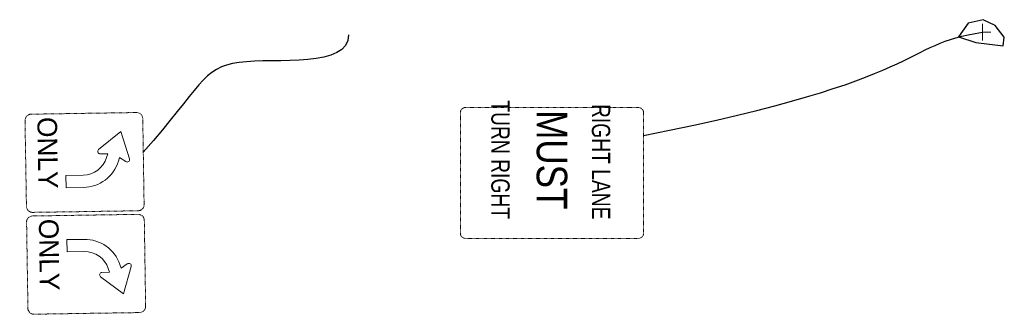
# Model space of a CAD drawing. Extents: x 2474761 to 2485264, y 499455 to 501118.
# Tile 3 of 30: x 2475943 to 2476131, y 499943 to 499999. Entities that reach past the tile are written whole.
import ezdxf
from ezdxf.enums import TextEntityAlignment as Align

# ---------------------------------------------------------------- set-up
doc = ezdxf.new("R2010")
doc.units = 21
doc.header["$MEASUREMENT"] = 0
doc.linetypes.add('DGN Style 2', pattern=[0.017105, 0.010263, -0.006842])
doc.layers.add('SC_Scratch1', color=7, linetype='Continuous', plot=False)
doc.layers.add('SH_Text', color=7, linetype='Continuous')
doc.layers.add('SN_X_Public', color=3, linetype='Continuous')
doc.styles.add('Style-ISO_FONTLEFT', font='ISO_FONTLEFT.shx')

# ---------------------------------------------------------------- blocks, each defined once
blk = doc.blocks.new('R3-5R')
at = {"layer": 'SN_X_Public', "color": 132, "linetype": 'DGN Style 2', "lineweight": 0, "flags": 128}
blk.add_lwpolyline([(-1.641, 4.5), (1.641, 4.5, -0.414214), (1.875, 4.266), (1.875, 0.234, -0.414214), (1.641, 0), (-1.641, 0, -0.414214), (-1.875, 0.234), (-1.875, 4.266, -0.414214)], format="xyb", close=True, dxfattribs=at)
at = {"layer": 'SN_X_Public', "color": 7, "linetype": 'Continuous', "lineweight": 0, "flags": 128}
blk.add_lwpolyline([(-0.953, 2.187, -0.325607), (0.033, 3.541), (0.174, 3.586), (0.007, 3.823, -0.711791), (0.111, 3.967), (1.156, 3.656), (0.488, 2.794, -0.711791), (0.32, 2.85), (0.318, 3.14), (0.176, 3.095, 0.325589), (-0.484, 2.187), (-0.484, 1.531), (-0.953, 1.531)], format="xyb", close=True, dxfattribs=at)
at = {"layer": 'SN_X_Public', "color": 7, "linetype": 'Continuous', "lineweight": 0, "style": 'Style-ISO_FONTLEFT'}
blk.add_text('ONLY', height=0.75, dxfattribs=at).set_placement((-0.391, 0.844), align=Align.MIDDLE_CENTER)
blk = doc.blocks.new('R3-5L')
at = {"layer": 'SN_X_Public', "color": 132, "linetype": 'DGN Style 2', "lineweight": 0, "flags": 128}
blk.add_lwpolyline([(-15.36, 4.34), (-14.55, -6.57, 0.414214), (-13.72, -7.29), (-0.32, -6.29, 0.414214), (0.41, -5.45), (-0.41, 5.45, 0.414214), (-1.24, 6.17), (-14.64, 5.18, 0.414214)], format="xyb", close=True, dxfattribs=at)
at = {"layer": 'SN_X_Public', "color": 7, "linetype": 'Continuous', "lineweight": 0, "flags": 128}
blk.add_lwpolyline([(-7.51, 2.63, 0.325607), (-11.76, -0.98), (-11.88, -1.47), (-12.71, -0.97, 0.711791), (-13.16, -1.35), (-11.87, -4.75), (-9.17, -2.31, 0.711791), (-9.4, -1.77), (-10.36, -1.83), (-10.24, -1.35, -0.325589), (-7.39, 1.07), (-5.21, 1.23), (-5.33, 2.79)], format="xyb", close=True, dxfattribs=at)
at = {"layer": 'SN_X_Public', "color": 7, "linetype": 'Continuous', "lineweight": 0, "style": 'Style-ISO_FONTLEFT'}
blk.add_text('ONLY', height=2.5, rotation=94.249, dxfattribs=at).set_placement((-2.71, -1.51), align=Align.MIDDLE_CENTER)
blk = doc.blocks.new('SGN1P')
at = {"layer": 'SN_X_Public', "color": 3, "linetype": 'Continuous', "lineweight": 0}
for p, q in [((0, 0), (-0.08, 0)), ((0, 0.08), (0, -0.08))]:
    blk.add_line(p, q, dxfattribs=at)

msp = doc.modelspace()

# ---------------------------------------------------------------- linework, layer by layer
at = {"layer": 'SC_Scratch1', "flags": 128}
msp.add_lwpolyline([(2476125.88, 499994.65), (2476131.13, 499993.98), (2476131.35, 499995.69), (2476129.58, 499997.91), (2476127.28, 499998.99), (2476124.42, 499998.35), (2476122.61, 499995.7)], close=True, dxfattribs=at)
at = {"layer": 'SH_Text'}
for points in [[(2476006.04, 499996.1), (2476006.09, 499989.7), (2475978.29, 499993.8), (2475977.76, 499986.05), (2475966.81, 499973.7)], [(2476062.4, 499976.88), (2476117.55, 499987.82), (2476111.35, 499994.3), (2476127.18, 499996.62)]]:
    msp.add_open_spline(points, degree=3, dxfattribs=at)
at = {"layer": 'SN_X_Public', "color": 132, "linetype": 'DGN Style 2', "lineweight": 0, "flags": 128}
msp.add_lwpolyline([(2476062.4, 499958.24), (2476062.4, 499981.24), (2476062.4, 499981.24, 0.414214), (2476061.4, 499982.24), (2476061.4, 499982.24), (2476028.4, 499982.24), (2476028.4, 499982.24, 0.414214), (2476027.4, 499981.24), (2476027.4, 499981.24), (2476027.4, 499958.24), (2476027.4, 499958.24, 0.414214), (2476028.4, 499957.24), (2476028.4, 499957.24), (2476061.4, 499957.24), (2476061.4, 499957.24, 0.414214)], format="xyb", close=True, dxfattribs=at)

# ---------------------------------------------------------------- block references
at = {"layer": 'SN_X_Public', "color": 3, "linetype": 'Continuous', "lineweight": 0, "extrusion": (0, 0, -1), "xscale": 20, "yscale": 20, "zscale": 20}
msp.add_blockref('SGN1P', (-2476127.18, 499996.62), dxfattribs=at)
at = {"layer": 'SN_X_Public', "color": 132, "linetype": 'DGN Style 2', "lineweight": 0}
for name, p, xscale, yscale, zscale, rotation in [('R3-5L', (2475944.34, 499971.57), 1.5, 1.5, 1.5, 176.6349969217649), ('R3-5R', (2475944.63, 499952.14), 5.000248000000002, 5.000248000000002, 5.000248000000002, 270.8840420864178)]:
    msp.add_blockref(name, p, dxfattribs=dict(at, xscale=xscale, yscale=yscale, zscale=zscale, rotation=rotation))

# ---------------------------------------------------------------- texts
at = {"layer": 'SN_X_Public', "color": 7, "linetype": 'Continuous', "lineweight": 0, "style": 'Style-ISO_FONTLEFT'}
for s, height, width, p in [('TURN RIGHT', 3.5, 0.785714, (2476035.06, 499972.28)), ('MUST', 5.833, 0.857144, (2476044.9, 499972.26)), ('RIGHT LANE', 3.5, 0.785714, (2476054.28, 499971.88))]:
    msp.add_text(s, height=height, rotation=270, dxfattribs=dict(at, width=width)).set_placement(p, align=Align.MIDDLE_CENTER)

doc.saveas('drawing.dxf')
